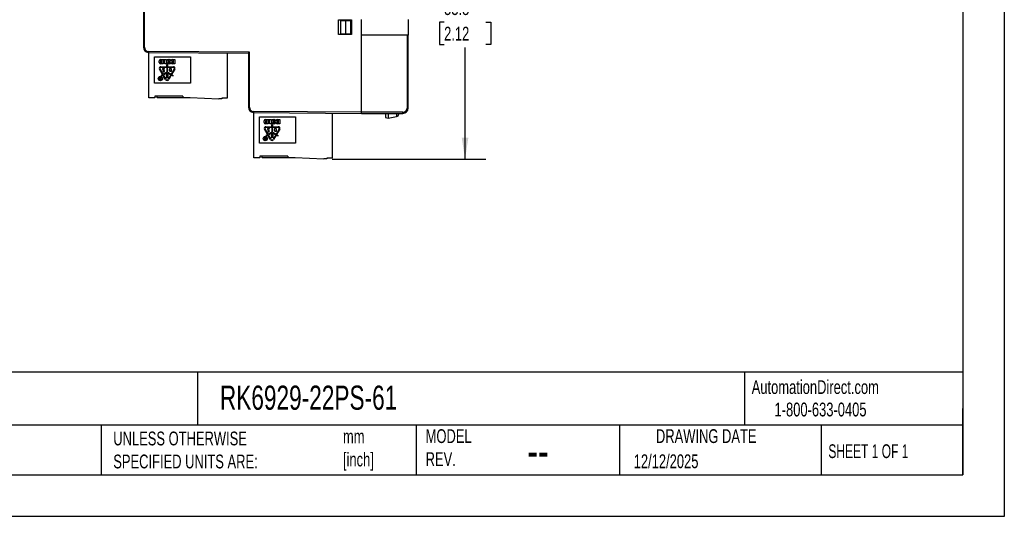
# Model space of a CAD drawing. Header units: millimetres. Extents: x 0 to 349, y 0 to 270.
# Tile 2 of 7: x 161 to 349, y 0 to 95. Entities that reach past the tile are written whole.
import ezdxf

# ---------------------------------------------------------------- set-up
doc = ezdxf.new("R2010")
doc.units = ezdxf.units.MM
doc.header["$LTSCALE"] = 1.25
doc.layers.add('DIMENSIONS', color=140, linetype='Continuous', lineweight=25)
doc.layers.add('TEXT', color=140, linetype='Continuous', lineweight=25)
doc.styles.add('SLDTEXTSTYLE0', font='TXT', dxfattribs={"width": 0.7})
doc.styles.add('SLDTEXTSTYLE1', font='TXT', dxfattribs={"width": 0.65})
doc.dimstyles.new('SLDDIMSTYLE2', dxfattribs={"dimtxt": 2.69751, "dimasz": 4.1275, "dimexe": 0, "dimexo": 0.0625, "dimgap": 0.674377, "dimtad": 0, "dimtih": 1, "dimtoh": 1, "dimdec": 1, "dimrnd": 1e-09, "dimzin": 12, "dimdsep": 46, "dimtxsty": 'SLDTEXTSTYLE0', "dimsah": 1, "dimcen": 0.09, "dimadec": 0, "dimazin": 3, "dimtfac": 1, "dimtdec": 1, "dimtofl": 0, "dimtmove": 0, "dimatfit": 3, "dimfxl": 0, "dimfrac": 2, "dimtolj": 1, "dimtzin": 12, "dimarcsym": 0})

# ---------------------------------------------------------------- blocks, each defined once
blk = doc.blocks.new('_D_9')
at = {"layer": 'DIMENSIONS'}
for p, q in [((242.52, 122.25), (249.93, 122.25)), ((245.97, 122.25), (245.97, 99.62)), ((241.96, 94.73), (241.05, 94.73)), ((241.05, 94.73), (241.05, 90.44)), ((249.97, 94.73), (250.88, 94.73)), ((250.88, 94.73), (250.88, 90.44)), ((241.05, 90.44), (241.96, 90.44)), ((245.97, 68.45), (245.97, 89.84)), ((250.88, 90.44), (249.97, 90.44)), ((220.5, 68.45), (249.93, 68.45))]:
    blk.add_line(p, q, dxfattribs=at)
for points in [[(245.97, 122.25), (245.33, 118.12), (246.6, 118.12)], [(245.97, 68.45), (246.6, 72.58), (245.33, 72.58)]]:
    blk.add_solid(points, dxfattribs=at)
at = {"layer": 'DIMENSIONS', "char_height": 2.646, "attachment_point": 1, "style": 'SLDTEXTSTYLE0'}
for s, insert in [('53.8', (241.96, 98.74)), ('2.12', (241.96, 93.85))]:
    blk.add_mtext(s, dxfattribs=dict(at, insert=insert))

msp = doc.modelspace()

# ---------------------------------------------------------------- linework, layer by layer
at = {"color": 7, "linetype": 'Continuous'}
for p, q in [((349.25, 269.88), (349.25, 0)), ((349.25, 0), (0, 0))]:
    msp.add_line(p, q, dxfattribs=at)
for p, q in [((184.36, 99.6), (184.36, 89.93)), ((184.56, 89.93), (184.56, 99.75)), ((221.71, 92.35), (221.71, 95.15)), ((221.71, 95.15), (224.21, 95.15)), ((222.16, 92.5), (222.16, 95)), ((223.11, 95), (222.16, 95)), ((223.11, 92.5), (223.11, 95)), ((224.11, 95), (223.11, 95)), ((224.11, 92.5), (224.11, 95)), ((224.21, 95.15), (224.21, 92.35)), ((226.11, 92.25), (226.11, 95.25)), ((235.06, 95.25), (235.06, 92.25)), ((222.16, 92.5), (223.11, 92.5)), ((223.11, 92.5), (224.11, 92.5)), ((224.21, 92.35), (221.71, 92.35)), ((226.11, 77.45), (226.11, 92.25)), ((234.86, 92.25), (226.11, 92.25)), ((234.86, 92.25), (234.86, 78.25)), ((235.06, 92.25), (234.86, 92.25)), ((235.06, 78.25), (235.06, 92.25)), ((184.56, 89.93), (184.36, 89.93)), ((204.66, 88.96), (185.35, 89.13)), ((185.35, 89.13), (185.35, 88.93)), ((185.35, 88.93), (204.46, 88.77)), ((185.41, 80.25), (185.41, 88.93)), ((200.41, 88.8), (200.41, 80.15)), ((204.46, 88.77), (204.46, 78.43)), ((204.66, 78.43), (204.66, 88.96)), ((186.51, 88.05), (193.41, 88.05)), ((186.51, 83.05), (186.51, 88.05)), ((187.41, 86.97), (187.41, 87.3)), ((187.66, 87.55), (188.16, 87.55)), ((187.73, 86.94), (187.73, 87.33)), ((187.76, 87.37), (187.84, 87.37)), ((187.84, 86.91), (187.76, 86.91)), ((187.84, 87.37), (187.84, 86.91)), ((188.16, 87.55), (188.16, 86.72)), ((188.22, 87.37), (188.22, 87.55)), ((188.22, 87.55), (188.79, 87.55)), ((188.48, 87.37), (188.22, 87.37)), ((188.48, 86.72), (188.48, 87.37)), ((188.79, 87.55), (188.79, 86.72)), ((188.85, 86.97), (188.85, 87.3)), ((189.1, 87.55), (189.35, 87.55)), ((189.17, 86.94), (189.17, 87.33)), ((189.2, 87.37), (189.25, 87.37)), ((189.25, 86.91), (189.2, 86.91)), ((189.28, 87.33), (189.28, 86.94)), ((189.6, 87.3), (189.6, 86.97)), ((189.66, 86.97), (189.66, 87.3)), ((189.91, 87.55), (190.41, 87.55)), ((189.98, 86.94), (189.98, 87.33)), ((190.01, 87.37), (190.09, 87.37)), ((190.09, 86.91), (190.01, 86.91)), ((190.09, 87.37), (190.09, 86.91)), ((190.41, 87.55), (190.41, 86.72)), ((193.41, 88.05), (193.41, 83.05)), ((188.05, 84.69), (187.45, 85.73)), ((188.16, 84.75), (187.56, 85.79)), ((188.16, 86.72), (187.66, 86.72)), ((187.72, 86.19), (188.85, 86.19)), ((187.72, 86.07), (188.85, 86.07)), ((188.08, 85.83), (188.04, 85.75)), ((188.05, 85.66), (188.32, 85.37)), ((188.1, 85.34), (188.07, 85.31)), ((188.07, 85.31), (188.13, 85.24)), ((188.09, 85.75), (188.11, 85.79)), ((188.38, 85.37), (188.1, 85.68)), ((188.15, 85.28), (188.1, 85.34)), ((188.3, 85.87), (188.15, 85.87)), ((188.85, 85.15), (188.16, 84.75)), ((188.17, 85.83), (188.29, 85.83)), ((188.18, 85.22), (188.3, 85.22)), ((188.27, 85.26), (188.2, 85.26)), ((188.22, 84.64), (188.91, 85.04)), ((188.33, 85.81), (188.4, 85.73)), ((188.43, 85.77), (188.36, 85.85)), ((188.36, 85.24), (188.38, 85.26)), ((188.4, 85.73), (188.43, 85.77)), ((188.79, 86.72), (188.48, 86.72)), ((188.85, 86.19), (188.85, 86.52)), ((188.85, 86.07), (188.85, 85.15)), ((188.91, 85.04), (189.6, 84.64)), ((188.97, 86.52), (188.97, 86.19)), ((188.97, 86.19), (190.1, 86.19)), ((188.97, 86.07), (190.1, 86.07)), ((188.97, 85.15), (188.97, 86.07)), ((189.66, 84.75), (188.97, 85.15)), ((189.35, 86.72), (189.1, 86.72)), ((189.37, 85.4), (189.37, 85.78)), ((189.4, 85.4), (189.4, 85.78)), ((189.49, 85.86), (189.7, 85.86)), ((189.49, 85.83), (189.67, 85.83)), ((189.67, 85.31), (189.49, 85.31)), ((189.7, 85.28), (189.49, 85.28)), ((190.26, 85.79), (189.66, 84.75)), ((189.67, 85.83), (189.67, 85.31)), ((189.7, 85.86), (189.7, 85.28)), ((190.37, 85.73), (189.77, 84.69)), ((190.41, 86.72), (189.91, 86.72)), ((193.41, 83.05), (186.51, 83.05)), ((187.44, 84.09), (187.53, 83.91)), ((187.48, 84.09), (187.44, 84.09)), ((187.56, 83.91), (187.48, 84.09)), ((187.55, 83.88), (187.69, 83.88)), ((187.69, 83.76), (187.55, 83.76)), ((187.55, 83.73), (187.72, 83.73)), ((187.69, 83.91), (187.56, 83.91)), ((187.69, 84.09), (187.69, 83.91)), ((187.72, 84.09), (187.69, 84.09)), ((187.69, 83.88), (187.69, 83.76)), ((187.72, 83.73), (187.72, 84.09)), ((187.77, 84.52), (188.05, 84.69)), ((188.11, 84.58), (187.83, 84.41)), ((188.62, 83.71), (188.11, 84.58)), ((188.72, 83.77), (188.22, 84.64)), ((188.73, 84.73), (188.73, 84.69)), ((189.09, 84.73), (188.73, 84.73)), ((188.73, 84.69), (189.05, 84.69)), ((188.73, 84.5), (188.73, 84.45)), ((189.05, 84.5), (188.73, 84.5)), ((188.73, 84.45), (189.05, 84.45)), ((188.73, 84.2), (188.73, 84.15)), ((189.05, 84.2), (188.73, 84.2)), ((188.73, 84.15), (189.09, 84.15)), ((189.05, 84.69), (189.05, 84.5)), ((189.05, 84.45), (189.05, 84.2)), ((189.09, 84.15), (189.09, 84.73)), ((189.6, 84.64), (189.09, 83.77)), ((189.7, 84.58), (189.2, 83.71)), ((189.99, 84.41), (189.7, 84.58)), ((189.77, 84.69), (190.05, 84.52)), ((186.56, 80.25), (185.41, 80.25)), ((191.91, 80.55), (186.56, 80.55)), ((186.56, 80.55), (186.56, 80.25)), ((187.01, 80.25), (187.01, 80.55)), ((191.91, 80.25), (187.01, 80.25)), ((191.91, 80.55), (191.91, 80.25)), ((193.31, 80.25), (191.91, 80.25)), ((198.81, 79.95), (193.31, 80.25)), ((199.41, 80.05), (198.81, 80.05)), ((198.81, 80.05), (198.81, 79.95)), ((200.41, 80.15), (199.41, 80.15)), ((199.41, 80.15), (199.41, 80.05)), ((204.66, 78.43), (204.46, 78.43)), ((226.11, 77.45), (205.45, 77.63)), ((205.45, 77.63), (205.45, 77.43)), ((205.45, 77.43), (226.11, 77.25)), ((205.51, 68.75), (205.51, 77.43)), ((234.06, 77.45), (226.11, 77.45)), ((234.06, 77.25), (234.06, 77.45)), ((235.06, 78.25), (234.86, 78.25)), ((206.61, 76.55), (213.51, 76.55)), ((206.61, 71.55), (206.61, 76.55)), ((207.51, 75.47), (207.51, 75.8)), ((207.76, 76.05), (208.26, 76.05)), ((207.83, 75.44), (207.83, 75.83)), ((207.86, 75.87), (207.94, 75.87)), ((207.94, 75.87), (207.94, 75.41)), ((208.26, 76.05), (208.26, 75.22)), ((208.32, 75.87), (208.32, 76.05)), ((208.32, 76.05), (208.89, 76.05)), ((208.58, 75.87), (208.32, 75.87)), ((208.58, 75.22), (208.58, 75.87)), ((208.89, 76.05), (208.89, 75.22)), ((208.95, 75.47), (208.95, 75.8)), ((209.2, 76.05), (209.45, 76.05)), ((209.27, 75.44), (209.27, 75.83)), ((209.3, 75.87), (209.35, 75.87)), ((209.38, 75.83), (209.38, 75.44)), ((209.7, 75.8), (209.7, 75.47)), ((209.76, 75.47), (209.76, 75.8)), ((210.01, 76.05), (210.51, 76.05)), ((210.08, 75.44), (210.08, 75.83)), ((210.11, 75.87), (210.19, 75.87)), ((210.19, 75.87), (210.19, 75.41)), ((210.51, 76.05), (210.51, 75.22)), ((213.51, 76.55), (213.51, 71.55)), ((220.51, 77.3), (220.51, 68.65)), ((226.11, 77.25), (234.06, 77.25)), ((230.76, 76.44), (231.26, 76.35)), ((231.26, 76.35), (232.85, 76.63)), ((208.15, 73.19), (207.55, 74.23)), ((208.26, 73.25), (207.66, 74.29)), ((208.26, 75.22), (207.76, 75.22)), ((207.82, 74.69), (208.95, 74.69)), ((207.82, 74.57), (208.95, 74.57)), ((207.94, 75.41), (207.86, 75.41)), ((208.18, 74.33), (208.14, 74.25)), ((208.15, 74.16), (208.42, 73.87)), ((208.2, 73.84), (208.17, 73.81)), ((208.17, 73.81), (208.23, 73.74)), ((208.19, 74.25), (208.21, 74.29)), ((208.48, 73.87), (208.2, 74.18)), ((208.25, 73.78), (208.2, 73.84)), ((208.4, 74.37), (208.25, 74.37)), ((208.95, 73.65), (208.26, 73.25)), ((208.27, 74.33), (208.39, 74.33)), ((208.28, 73.72), (208.4, 73.72)), ((208.37, 73.76), (208.3, 73.76)), ((208.43, 74.31), (208.5, 74.23)), ((208.53, 74.27), (208.46, 74.35)), ((208.46, 73.74), (208.48, 73.76)), ((208.5, 74.23), (208.53, 74.27)), ((208.89, 75.22), (208.58, 75.22)), ((208.95, 74.69), (208.95, 75.02)), ((208.95, 74.57), (208.95, 73.65)), ((209.07, 75.02), (209.07, 74.69)), ((209.07, 74.69), (210.2, 74.69)), ((209.07, 74.57), (210.2, 74.57)), ((209.07, 73.65), (209.07, 74.57)), ((209.76, 73.25), (209.07, 73.65)), ((209.45, 75.22), (209.2, 75.22)), ((209.35, 75.41), (209.3, 75.41)), ((209.47, 73.9), (209.47, 74.28)), ((209.5, 73.9), (209.5, 74.28)), ((209.59, 74.36), (209.8, 74.36)), ((209.59, 74.33), (209.77, 74.33)), ((209.77, 73.81), (209.59, 73.81)), ((209.8, 73.78), (209.59, 73.78)), ((210.36, 74.29), (209.76, 73.25)), ((209.77, 74.33), (209.77, 73.81)), ((209.8, 74.36), (209.8, 73.78)), ((210.47, 74.23), (209.87, 73.19)), ((210.51, 75.22), (210.01, 75.22)), ((210.19, 75.41), (210.11, 75.41)), ((207.54, 72.59), (207.63, 72.41)), ((207.58, 72.59), (207.54, 72.59)), ((207.66, 72.41), (207.58, 72.59)), ((207.65, 72.38), (207.79, 72.38)), ((207.79, 72.26), (207.65, 72.26)), ((207.65, 72.23), (207.82, 72.23)), ((207.79, 72.41), (207.66, 72.41)), ((207.79, 72.59), (207.79, 72.41)), ((207.82, 72.59), (207.79, 72.59)), ((207.79, 72.38), (207.79, 72.26)), ((207.82, 72.23), (207.82, 72.59)), ((207.87, 73.02), (208.15, 73.19)), ((208.21, 73.08), (207.93, 72.91)), ((208.72, 72.21), (208.21, 73.08)), ((208.32, 73.14), (209.01, 73.54)), ((208.82, 72.27), (208.32, 73.14)), ((208.83, 73.23), (208.83, 73.19)), ((209.19, 73.23), (208.83, 73.23)), ((208.83, 73.19), (209.15, 73.19)), ((208.83, 73), (208.83, 72.95)), ((209.15, 73), (208.83, 73)), ((208.83, 72.95), (209.15, 72.95)), ((208.83, 72.7), (208.83, 72.65)), ((209.15, 72.7), (208.83, 72.7)), ((208.83, 72.65), (209.19, 72.65)), ((209.01, 73.54), (209.7, 73.14)), ((209.15, 73.19), (209.15, 73)), ((209.15, 72.95), (209.15, 72.7)), ((209.19, 72.65), (209.19, 73.23)), ((209.7, 73.14), (209.19, 72.27)), ((209.8, 73.08), (209.3, 72.21)), ((210.09, 72.91), (209.8, 73.08)), ((209.87, 73.19), (210.15, 73.02)), ((213.51, 71.55), (206.61, 71.55)), ((206.66, 68.75), (205.51, 68.75)), ((212.01, 69.05), (206.66, 69.05)), ((206.66, 69.05), (206.66, 68.75)), ((207.11, 68.75), (207.11, 69.05)), ((212.01, 68.75), (207.11, 68.75)), ((212.01, 69.05), (212.01, 68.75)), ((213.41, 68.75), (212.01, 68.75)), ((218.91, 68.45), (213.41, 68.75)), ((219.51, 68.55), (218.91, 68.55)), ((218.91, 68.55), (218.91, 68.45)), ((220.51, 68.65), (219.51, 68.65)), ((219.51, 68.65), (219.51, 68.55))]:
    msp.add_line(p, q)
for centre, radius in [((187.61, 83.91), 0.409), ((187.61, 83.91), 0.379), ((207.71, 72.41), 0.409), ((207.71, 72.41), 0.379)]:
    msp.add_circle(centre, radius)
for centre, radius, start, end in [((185.36, 89.93), 1, 180, 269.5), ((185.36, 89.93), 0.8, 180, 269.5), ((187.66, 87.3), 0.25, 90, 180), ((187.66, 86.97), 0.25, 180, 270), ((187.76, 87.33), 0.0375, 90, 180), ((187.76, 86.94), 0.0375, 180, 270), ((189.1, 87.3), 0.25, 90, 180), ((189.1, 86.97), 0.25, 180, 270), ((189.2, 87.33), 0.0375, 90, 180), ((189.2, 86.94), 0.0375, 180, 270), ((189.25, 87.33), 0.0375, 0, 90), ((189.25, 86.94), 0.0375, 270, 0), ((189.35, 87.3), 0.25, 0, 90), ((189.35, 86.97), 0.25, 270, 0), ((189.91, 87.3), 0.25, 90, 180), ((189.91, 86.97), 0.25, 180, 270), ((190.01, 87.33), 0.0375, 90, 180), ((190.01, 86.94), 0.0375, 180, 270), ((187.72, 85.88), 0.311, 90, 210), ((187.72, 85.88), 0.189, 90, 210), ((188.1, 85.72), 0.0764, 150, 222), ((188.15, 85.79), 0.0764, 90, 150), ((188.14, 85.72), 0.0611, 150, 222), ((188.17, 85.76), 0.0611, 90, 150), ((188.18, 85.29), 0.0764, 222.4589, 270), ((188.2, 85.33), 0.0611, 222.4589, 270), ((188.27, 85.33), 0.0611, 270, 42), ((188.29, 85.76), 0.0611, 42, 90), ((188.3, 85.79), 0.0764, 42, 90), ((188.3, 85.29), 0.0764, 270, 317), ((188.32, 85.32), 0.0764, 317, 42), ((188.91, 86.52), 0.0611, 0, 180), ((189.49, 85.74), 0.125, 90, 157.1187), ((189.49, 85.4), 0.115, 180, 270), ((189.49, 85.74), 0.0946, 90, 153.6245), ((189.49, 85.4), 0.0848, 180, 270), ((190.1, 85.88), 0.311, 330, 90), ((190.1, 85.88), 0.189, 330, 90), ((187.55, 83.82), 0.0926, 101.4851, 270), ((187.55, 83.82), 0.0611, 90, 270), ((187.8, 84.47), 0.0611, 120, 300), ((188.91, 83.87), 0.336, 210, 330), ((188.91, 83.87), 0.214, 210, 330), ((190.02, 84.47), 0.0611, 240, 60), ((205.46, 78.43), 1, 180, 269.5), ((205.46, 78.43), 0.8, 180, 269.5), ((234.06, 78.25), 1, 270, 0), ((234.06, 78.25), 0.8, 270, 0), ((207.76, 75.8), 0.25, 90, 180), ((207.76, 75.47), 0.25, 180, 270), ((207.86, 75.83), 0.0375, 90, 180), ((207.86, 75.44), 0.0375, 180, 270), ((209.2, 75.8), 0.25, 90, 180), ((209.2, 75.47), 0.25, 180, 270), ((209.3, 75.83), 0.0375, 90, 180), ((209.3, 75.44), 0.0375, 180, 270), ((209.35, 75.83), 0.0375, 0, 90), ((209.35, 75.44), 0.0375, 270, 0), ((209.45, 75.8), 0.25, 0, 90), ((209.45, 75.47), 0.25, 270, 0), ((210.01, 75.8), 0.25, 90, 180), ((210.01, 75.47), 0.25, 180, 270), ((210.11, 75.83), 0.0375, 90, 180), ((210.11, 75.44), 0.0375, 180, 270), ((207.82, 74.38), 0.311, 90, 210), ((207.82, 74.38), 0.189, 90, 210), ((208.2, 74.22), 0.0764, 150, 222), ((208.25, 74.29), 0.0764, 90, 150), ((208.24, 74.22), 0.0611, 150, 222), ((208.27, 74.26), 0.0611, 90, 150), ((208.28, 73.79), 0.0764, 222.4589, 270), ((208.3, 73.83), 0.0611, 222.4589, 270), ((208.37, 73.83), 0.0611, 270, 42), ((208.39, 74.26), 0.0611, 42, 90), ((208.4, 74.29), 0.0764, 42, 90), ((208.4, 73.79), 0.0764, 270, 317), ((208.42, 73.82), 0.0764, 317, 42), ((209.01, 75.02), 0.0611, 0, 180), ((209.59, 74.24), 0.125, 90, 157.1187), ((209.59, 73.9), 0.115, 180, 270), ((209.59, 74.24), 0.0946, 90, 153.6245), ((209.59, 73.9), 0.0848, 180, 270), ((210.2, 74.38), 0.311, 330, 90), ((210.2, 74.38), 0.189, 330, 90), ((207.65, 72.32), 0.0926, 101.4851, 270), ((207.65, 72.32), 0.0611, 90, 270), ((207.9, 72.97), 0.0611, 120, 300), ((209.01, 72.37), 0.336, 210, 330), ((209.01, 72.37), 0.214, 210, 330), ((210.12, 72.97), 0.0611, 240, 60)]:
    msp.add_arc(centre, radius, start, end)
for points, knots in [([(204.46, 88.77), (204.46, 88.77), (204.48, 88.79), (204.56, 88.86), (204.61, 88.92), (204.66, 88.96)], [0, 0, 0, 0, 0.5, 0.5, 1, 1, 1, 1]), ([(226.11, 77.25), (226.11, 77.25), (226.11, 77.27), (226.11, 77.35), (226.11, 77.41), (226.11, 77.45)], [0, 0, 0, 0, 0.5, 0.5, 1, 1, 1, 1]), ([(230.76, 77.25), (230.76, 77.13), (230.76, 76.82), (230.76, 76.51), (230.76, 76.46), (230.76, 76.44)], [0, 0, 0, 0, 0.255619, 0.642909, 1, 1, 1, 1]), ([(231.26, 77.25), (231.26, 77.1), (231.26, 76.75), (231.26, 76.42), (231.26, 76.37), (231.26, 76.35)], [0, 0, 0, 0, 0.300369, 0.664376, 1, 1, 1, 1]), ([(232.82, 77.25), (232.82, 77.24), (232.82, 77.18), (232.83, 77.08), (232.83, 76.92), (232.84, 76.7), (232.84, 76.66), (232.85, 76.63)], [0, 0, 0, 0, 0.02473, 0.153175, 0.279831, 0.527524, 1, 1, 1, 1]), ([(232.85, 76.63), (232.96, 76.65), (233.07, 76.71), (233.22, 76.89), (233.26, 77.01), (233.26, 77.12)], [0, 0, 0, 0, 0.5, 0.5, 1, 1, 1, 1]), ([(233.26, 77.12), (233.26, 77.13), (233.26, 77.14), (233.26, 77.23), (233.26, 77.26)], [0, 0, 0, 0, 0.706607, 1, 1, 1, 1])]:
    msp.add_open_spline(points, degree=3, knots=knots)
at = {"layer": 'TEXT'}
for p, q in [((341.31, 261.94), (341.31, 7.94)), ((341.31, 27.66), (7.94, 27.66)), ((194.7, 27.66), (194.7, 17.46)), ((299.47, 27.66), (299.47, 17.46)), ((341.31, 7.94), (341.31, 20.64)), ((341.31, 17.46), (7.94, 17.46)), ((176.25, 17.46), (176.25, 7.94)), ((236.63, 17.46), (236.63, 7.94)), ((275.58, 17.46), (275.58, 7.94)), ((314.19, 17.46), (314.19, 7.94)), ((7.94, 7.94), (341.31, 7.94))]:
    msp.add_line(p, q, dxfattribs=at)

# ---------------------------------------------------------------- texts
at = {"color": 179, "linetype": 'Continuous', "lineweight": 18, "char_height": 2.6458, "attachment_point": 1, "style": 'SLDTEXTSTYLE0'}
for s, insert in [('AutomationDirect.com', (300.87, 26.1)), ('1-800-633-0405', (305.24, 21.8))]:
    msp.add_mtext(s, dxfattribs=dict(at, insert=insert))
at = {"layer": 'TEXT'}
for s, insert, char_height, attachment_point, style in [('RK6929-22PS-61', (199.01, 25.06), 4.6302, 1, 'SLDTEXTSTYLE0'), ('METRIC UNITS USED ^JFOR PART DESIGN', (133.57, 16.25), 2.6458, 1, 'SLDTEXTSTYLE0'), ('UNLESS OTHERWISE ^JSPECIFIED UNITS ARE:', (178.59, 16.25), 2.6458, 1, 'SLDTEXTSTYLE0'), ('mm^J[inch]', (222.58, 16.63), 2.646, 1, 'SLDTEXTSTYLE0'), ('MODEL ^JREV.', (238.42, 16.7), 2.6458, 1, 'SLDTEXTSTYLE0'), ('DRAWING DATE', (292.16, 16.7), 2.6458, 2, 'SLDTEXTSTYLE0'), ('SHEET 1 OF 1', (315.55, 13.81), 2.6458, 1, 'SLDTEXTSTYLE1'), ('--', (257.87, 15.9), 6.615, 1, 'SLDTEXTSTYLE0'), ('12/12/2025', (278.27, 11.88), 2.646, 1, 'SLDTEXTSTYLE0')]:
    msp.add_mtext(s, dxfattribs=dict(at, insert=insert, char_height=char_height, attachment_point=attachment_point, style=style))

# ---------------------------------------------------------------- dimensions: what is measured, and where the dimension line sits
at = {"layer": 'DIMENSIONS'}
dim = msp.add_linear_dim(base=(245.97, 122.25), p1=(218.91, 68.45), p2=(240.94, 122.25), angle=90, dimstyle='SLDDIMSTYLE2', dxfattribs=at)
dim.commit()
dim.dimension.update_dxf_attribs({"geometry": '_D_9', "text_midpoint": (245.97, 94.73), "dimtype": 160})

doc.saveas('drawing.dxf')
